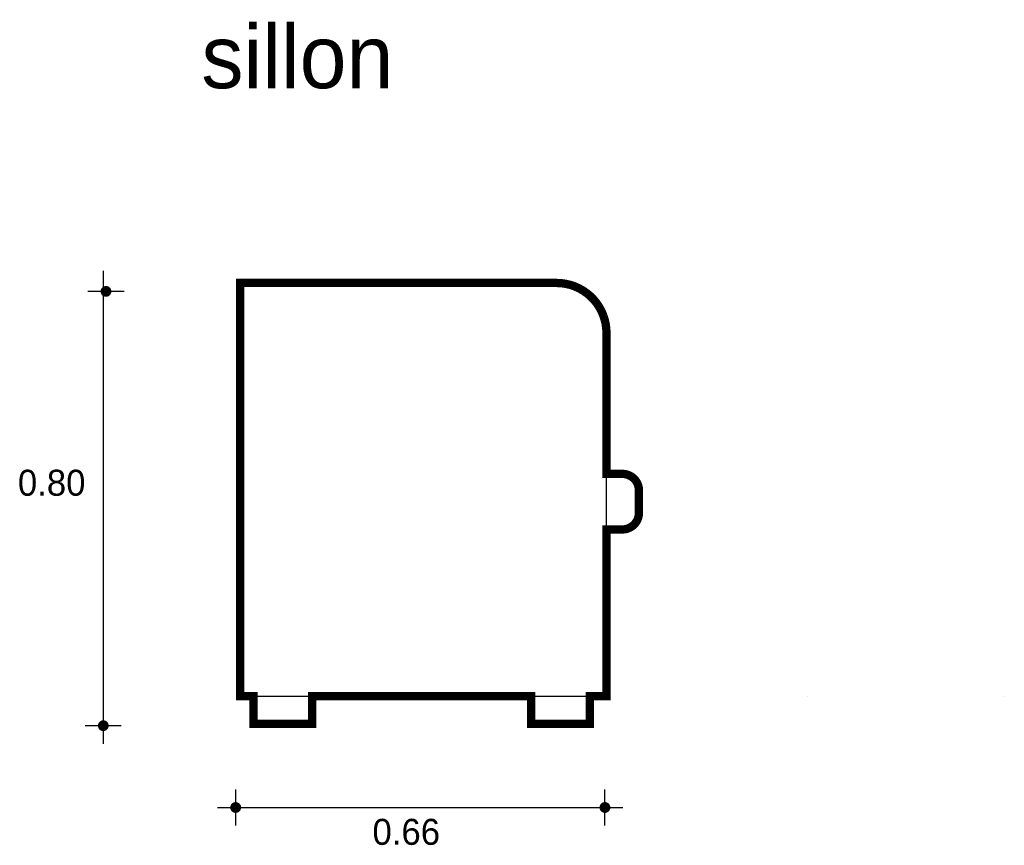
# Model space of a CAD drawing. Extents: x -2.33 to -0.56, y 0.44 to 1.93.
import ezdxf

# ---------------------------------------------------------------- set-up
doc = ezdxf.new("R2010")
doc.units = 0
doc.header["$MEASUREMENT"] = 0
for name, color, linetype in [('BORDE', 2, 'CONTINUOUS'), ('COTAS', 6, 'CONTINUOUS'), ('DIBUJO', 5, 'CONTINUOUS'), ('TEXTO', 4, 'CONTINUOUS')]:
    doc.layers.add(name, color=color, linetype=linetype)

msp = doc.modelspace()

# ---------------------------------------------------------------- linework, layer by layer
at = {"layer": 'BORDE', "const_width": 0.015}
msp.add_lwpolyline([(-1.3026, 0.7107), (-1.3026, 0.6607), (-1.4086, 0.6607), (-1.4086, 0.7107), (-1.8025, 0.7107), (-1.8025, 0.6607), (-1.9085, 0.6607), (-1.9085, 0.7107), (-1.9327, 0.7107), (-1.9327, 1.4543), (-1.3627, 1.4543, -0.414214), (-1.2727, 1.3643), (-1.2727, 1.1107), (-1.2642, 1.1107), (-1.2442, 1.1107, -0.414214), (-1.2142, 1.0807), (-1.2142, 1.0407, -0.414214), (-1.2442, 1.0107), (-1.2642, 1.0107), (-1.2727, 1.0107), (-1.2727, 0.7107)], format="xyb", close=True, dxfattribs=at)
at = {"layer": 'COTAS'}
for p, q in [((-2.1789, 1.4764), (-2.1789, 0.625)), ((-2.1416, 1.4391), (-2.2065, 1.4391)), ((-2.1465, 0.6575), (-2.2114, 0.6575)), ((-1.9405, 0.4778), (-1.9405, 0.5428)), ((-1.2755, 0.4778), (-1.2755, 0.5428)), ((-1.973, 0.5103), (-1.243, 0.5103))]:
    msp.add_line(p, q, dxfattribs=at)
at = {"layer": 'COTAS', "const_width": 0.00974}
for points in [[(-2.1789, 1.4391, 1), (-2.1692, 1.4391, 1)], [(-2.1838, 0.6575, 1), (-2.1741, 0.6575, 1)], [(-1.9454, 0.5103, 1), (-1.9356, 0.5103, 1)], [(-1.2804, 0.5103, 1), (-1.2706, 0.5103, 1)]]:
    msp.add_lwpolyline(points, format="xyb", close=True, dxfattribs=at)
at = {"layer": 'DIBUJO'}
for p, q in [((-1.9327, 1.4543), (-1.3627, 1.4543)), ((-1.9327, 0.7107), (-1.9327, 1.4543)), ((-1.2727, 0.7107), (-1.2727, 1.3643)), ((-1.2727, 1.1107), (-1.2642, 1.1107)), ((-1.2642, 1.1107), (-1.2442, 1.1107)), ((-1.2142, 1.0807), (-1.2142, 1.0407)), ((-1.2727, 1.0107), (-1.2642, 1.0107)), ((-1.2642, 1.0107), (-1.2442, 1.0107)), ((-1.9327, 0.7107), (-1.2727, 0.7107)), ((-1.9085, 0.6607), (-1.9085, 0.7107)), ((-1.8025, 0.6607), (-1.8025, 0.7107)), ((-1.7827, 0.7107), (-1.7827, 0.7107, 20)), ((-1.4284, 0.7107), (-1.4284, 0.7107, 20)), ((-1.4086, 0.6607), (-1.4086, 0.7107)), ((-1.3026, 0.6607), (-1.3026, 0.7107)), ((-0.9105, 0.7107), (-0.9105, 0.7107, 20)), ((-0.5562, 0.7107), (-0.5562, 0.7107, 20)), ((-1.8025, 0.6607), (-1.9085, 0.6607)), ((-1.4086, 0.6607), (-1.3026, 0.6607))]:
    msp.add_line(p, q, dxfattribs=at)
for centre, radius, start, end in [((-1.3627, 1.3643), 0.09, 0, 90), ((-1.2442, 1.0807), 0.03, 0, 90), ((-1.2442, 1.0407), 0.03, 270, 0)]:
    msp.add_arc(centre, radius, start, end, dxfattribs=at)

# ---------------------------------------------------------------- texts
at = {"layer": 'COTAS'}
for s, p in [('0.80', (-2.3327, 1.0714)), ('0.66', (-1.6941, 0.4431))]:
    msp.add_text(s, height=0.04675, dxfattribs=at).set_placement(p)
at = {"layer": 'TEXTO'}
msp.add_text('sillon', height=0.11349, dxfattribs=at).set_placement((-2.0023, 1.8048))

doc.saveas('drawing.dxf')
